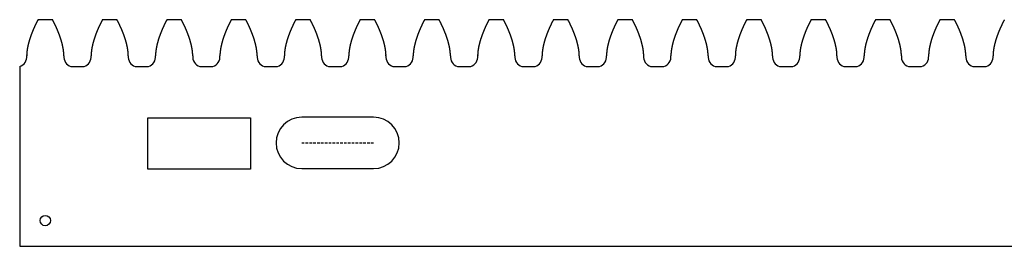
# Model space of a CAD drawing. Header units: millimetres. Extents: x -5 to 369, y 8 to 52.
# Tile 1 of 2: x -5 to 187, y 8 to 52. Entities that reach past the tile are written whole.
import ezdxf

# ---------------------------------------------------------------- set-up
doc = ezdxf.new("R2010")
doc.units = ezdxf.units.MM
doc.linetypes.add('DASHED', pattern=[0.75, 0.5, -0.25])
doc.layers.get('0').update_dxf_attribs({"linetype": 'CONTINUOUS'})

msp = doc.modelspace()

# ---------------------------------------------------------------- linework, layer by layer
for p, q in [((-4.99, 42.86), (-4.99, 7.86)), ((4.99, 42.86), (7.57, 42.86)), ((17.55, 42.86), (20.13, 42.86)), ((30.11, 42.86), (32.69, 42.86)), ((42.67, 42.86), (45.25, 42.86)), ((55.23, 42.86), (57.81, 42.86)), ((67.79, 42.86), (70.37, 42.86)), ((80.35, 42.86), (82.93, 42.86)), ((92.91, 42.86), (95.49, 42.86)), ((105.47, 42.86), (108.05, 42.86)), ((118.03, 42.86), (120.61, 42.86)), ((130.59, 42.86), (133.17, 42.86)), ((143.15, 42.86), (145.73, 42.86)), ((155.71, 42.86), (158.29, 42.86)), ((168.27, 42.86), (170.85, 42.86)), ((180.83, 42.86), (183.41, 42.86)), ((-4.99, 7.86), (369.23, 7.86))]:
    msp.add_line(p, q)
at = {"linetype": 'DASHED'}
msp.add_line((50, 28), (64, 28), dxfattribs=at)
msp.add_lwpolyline([(20.01, 32.86), (40.01, 32.86), (40.01, 22.86), (20.01, 22.86)], close=True)
msp.add_lwpolyline([(50, 23), (64, 23, 1), (64, 33), (50, 33, 1)], format="xyb", close=True)
msp.add_circle((0.01, 12.86), 1)
for centre, radius, start, end in [((0, 0), 52, 88.4232, 91.5768), ((12.56, 0), 52, 88.4232, 91.5768), ((25.12, 0), 52, 88.4232, 91.5768), ((37.68, 0), 52, 88.4232, 91.5768), ((50.24, 0), 52, 88.4232, 91.5768), ((62.8, 0), 52, 88.4232, 91.5768), ((75.36, 0), 52, 88.4232, 91.5768), ((87.92, 0), 52, 88.4232, 91.5768), ((100.48, 0), 52, 88.4232, 91.5768), ((113.04, 0), 52, 88.4232, 91.5768), ((125.6, 0), 52, 88.4232, 91.5768), ((138.16, 0), 52, 88.4232, 91.5768), ((150.72, 0), 52, 88.4232, 91.5768), ((163.28, 0), 52, 88.4232, 91.5768), ((175.84, 0), 52, 88.4232, 91.5768), ((-5.66, 44.8), 2.05, -70.7188, 4.5806), ((5.66, 44.8), 2.05, 175.4194, 250.7187), ((6.9, 44.8), 2.05, -70.7188, 4.5806), ((18.22, 44.8), 2.05, 175.4194, 250.7187), ((19.46, 44.8), 2.05, -70.7188, 4.5806), ((30.78, 44.8), 2.05, 175.4194, 250.7187), ((32.02, 44.8), 2.05, -70.7188, 4.5806), ((43.34, 44.8), 2.05, 175.4194, 250.7187), ((44.58, 44.8), 2.05, -70.7188, 4.5806), ((55.9, 44.8), 2.05, 175.4194, 250.7187), ((57.14, 44.8), 2.05, -70.7188, 4.5806), ((68.46, 44.8), 2.05, 175.4194, 250.7187), ((69.7, 44.8), 2.05, -70.7188, 4.5806), ((81.02, 44.8), 2.05, 175.4194, 250.7187), ((82.26, 44.8), 2.05, -70.7188, 4.5806), ((93.58, 44.8), 2.05, 175.4194, 250.7187), ((94.82, 44.8), 2.05, -70.7188, 4.5806), ((106.14, 44.8), 2.05, 175.4194, 250.7187), ((107.38, 44.8), 2.05, -70.7188, 4.5806), ((118.7, 44.8), 2.05, 175.4194, 250.7187), ((119.94, 44.8), 2.05, -70.7188, 4.5806), ((131.26, 44.8), 2.05, 175.4194, 250.7187), ((132.5, 44.8), 2.05, -70.7188, 4.5806), ((143.82, 44.8), 2.05, 175.4194, 250.7187), ((145.06, 44.8), 2.05, -70.7188, 4.5806), ((156.38, 44.8), 2.05, 175.4194, 250.7187), ((157.62, 44.8), 2.05, -70.7188, 4.5806), ((168.94, 44.8), 2.05, 175.4194, 250.7187), ((170.18, 44.8), 2.05, -70.7188, 4.5806), ((181.5, 44.8), 2.05, 175.4194, 250.7187), ((182.74, 44.8), 2.05, -70.7188, 4.5806)]:
    msp.add_arc(centre, radius, start, end)
for points in [[(-1.43, 51.98), (-1.44, 51.96), (-1.46, 51.92), (-1.49, 51.86), (-1.53, 51.79), (-1.59, 51.69), (-1.64, 51.59), (-1.69, 51.49), (-1.74, 51.39), (-1.79, 51.3), (-1.83, 51.2), (-1.88, 51.1), (-1.93, 51), (-1.98, 50.9), (-2.02, 50.8), (-2.07, 50.71), (-2.12, 50.61), (-2.16, 50.51), (-2.21, 50.41), (-2.25, 50.31), (-2.29, 50.21), (-2.34, 50.11), (-2.38, 50.01), (-2.42, 49.91), (-2.46, 49.81), (-2.5, 49.71), (-2.54, 49.61), (-2.58, 49.51), (-2.62, 49.41), (-2.66, 49.31), (-2.7, 49.21), (-2.74, 49.11), (-2.77, 49.01), (-2.81, 48.91), (-2.84, 48.81), (-2.88, 48.71), (-2.91, 48.61), (-2.95, 48.51), (-2.98, 48.41), (-3.01, 48.31), (-3.05, 48.21), (-3.08, 48.11), (-3.11, 48.01), (-3.14, 47.91), (-3.17, 47.8), (-3.19, 47.7), (-3.22, 47.6), (-3.25, 47.5), (-3.28, 47.4), (-3.3, 47.3), (-3.33, 47.2), (-3.35, 47.1), (-3.37, 46.99), (-3.4, 46.89), (-3.42, 46.79), (-3.44, 46.69), (-3.46, 46.59), (-3.48, 46.49), (-3.5, 46.38), (-3.51, 46.28), (-3.53, 46.18), (-3.54, 46.08), (-3.56, 45.98), (-3.57, 45.87), (-3.58, 45.77), (-3.59, 45.67), (-3.6, 45.57), (-3.61, 45.47), (-3.62, 45.37), (-3.62, 45.26), (-3.63, 45.16), (-3.63, 45.08), (-3.62, 45.02), (-3.62, 44.98), (-3.62, 44.96)], [(3.62, 44.96), (3.62, 44.98), (3.62, 45.02), (3.63, 45.08), (3.63, 45.16), (3.62, 45.26), (3.62, 45.37), (3.61, 45.47), (3.6, 45.57), (3.59, 45.67), (3.58, 45.77), (3.57, 45.87), (3.56, 45.98), (3.54, 46.08), (3.53, 46.18), (3.51, 46.28), (3.5, 46.38), (3.48, 46.49), (3.46, 46.59), (3.44, 46.69), (3.42, 46.79), (3.4, 46.89), (3.37, 46.99), (3.35, 47.1), (3.33, 47.2), (3.3, 47.3), (3.28, 47.4), (3.25, 47.5), (3.22, 47.6), (3.19, 47.7), (3.17, 47.8), (3.14, 47.91), (3.11, 48.01), (3.08, 48.11), (3.05, 48.21), (3.01, 48.31), (2.98, 48.41), (2.95, 48.51), (2.91, 48.61), (2.88, 48.71), (2.84, 48.81), (2.81, 48.91), (2.77, 49.01), (2.74, 49.11), (2.7, 49.21), (2.66, 49.31), (2.62, 49.41), (2.58, 49.51), (2.54, 49.61), (2.5, 49.71), (2.46, 49.81), (2.42, 49.91), (2.38, 50.01), (2.34, 50.11), (2.29, 50.21), (2.25, 50.31), (2.21, 50.41), (2.16, 50.51), (2.12, 50.61), (2.07, 50.71), (2.02, 50.8), (1.98, 50.9), (1.93, 51), (1.88, 51.1), (1.83, 51.2), (1.79, 51.3), (1.74, 51.39), (1.69, 51.49), (1.64, 51.59), (1.59, 51.69), (1.53, 51.79), (1.49, 51.86), (1.46, 51.92), (1.44, 51.96), (1.43, 51.98)], [(11.13, 51.98), (11.12, 51.96), (11.1, 51.92), (11.07, 51.86), (11.03, 51.79), (10.97, 51.69), (10.92, 51.59), (10.87, 51.49), (10.82, 51.39), (10.77, 51.3), (10.73, 51.2), (10.68, 51.1), (10.63, 51), (10.58, 50.9), (10.54, 50.8), (10.49, 50.71), (10.44, 50.61), (10.4, 50.51), (10.35, 50.41), (10.31, 50.31), (10.27, 50.21), (10.22, 50.11), (10.18, 50.01), (10.14, 49.91), (10.1, 49.81), (10.06, 49.71), (10.02, 49.61), (9.98, 49.51), (9.94, 49.41), (9.9, 49.31), (9.86, 49.21), (9.82, 49.11), (9.79, 49.01), (9.75, 48.91), (9.72, 48.81), (9.68, 48.71), (9.65, 48.61), (9.61, 48.51), (9.58, 48.41), (9.55, 48.31), (9.51, 48.21), (9.48, 48.11), (9.45, 48.01), (9.42, 47.91), (9.39, 47.8), (9.37, 47.7), (9.34, 47.6), (9.31, 47.5), (9.28, 47.4), (9.26, 47.3), (9.23, 47.2), (9.21, 47.1), (9.19, 46.99), (9.16, 46.89), (9.14, 46.79), (9.12, 46.69), (9.1, 46.59), (9.08, 46.49), (9.06, 46.38), (9.05, 46.28), (9.03, 46.18), (9.02, 46.08), (9, 45.98), (8.99, 45.87), (8.98, 45.77), (8.97, 45.67), (8.96, 45.57), (8.95, 45.47), (8.94, 45.37), (8.94, 45.26), (8.93, 45.16), (8.93, 45.08), (8.94, 45.02), (8.94, 44.98), (8.94, 44.96)], [(16.18, 44.96), (16.18, 44.98), (16.18, 45.02), (16.19, 45.08), (16.19, 45.16), (16.18, 45.26), (16.18, 45.37), (16.17, 45.47), (16.16, 45.57), (16.15, 45.67), (16.14, 45.77), (16.13, 45.87), (16.12, 45.98), (16.1, 46.08), (16.09, 46.18), (16.07, 46.28), (16.06, 46.38), (16.04, 46.49), (16.02, 46.59), (16, 46.69), (15.98, 46.79), (15.96, 46.89), (15.93, 46.99), (15.91, 47.1), (15.89, 47.2), (15.86, 47.3), (15.84, 47.4), (15.81, 47.5), (15.78, 47.6), (15.75, 47.7), (15.73, 47.8), (15.7, 47.91), (15.67, 48.01), (15.64, 48.11), (15.61, 48.21), (15.57, 48.31), (15.54, 48.41), (15.51, 48.51), (15.47, 48.61), (15.44, 48.71), (15.4, 48.81), (15.37, 48.91), (15.33, 49.01), (15.3, 49.11), (15.26, 49.21), (15.22, 49.31), (15.18, 49.41), (15.14, 49.51), (15.1, 49.61), (15.06, 49.71), (15.02, 49.81), (14.98, 49.91), (14.94, 50.01), (14.9, 50.11), (14.85, 50.21), (14.81, 50.31), (14.77, 50.41), (14.72, 50.51), (14.68, 50.61), (14.63, 50.71), (14.58, 50.8), (14.54, 50.9), (14.49, 51), (14.44, 51.1), (14.39, 51.2), (14.35, 51.3), (14.3, 51.39), (14.25, 51.49), (14.2, 51.59), (14.15, 51.69), (14.09, 51.79), (14.05, 51.86), (14.02, 51.92), (14, 51.96), (13.99, 51.98)], [(23.69, 51.98), (23.68, 51.96), (23.66, 51.92), (23.63, 51.86), (23.59, 51.79), (23.53, 51.69), (23.48, 51.59), (23.43, 51.49), (23.38, 51.39), (23.33, 51.3), (23.29, 51.2), (23.24, 51.1), (23.19, 51), (23.14, 50.9), (23.1, 50.8), (23.05, 50.71), (23, 50.61), (22.96, 50.51), (22.91, 50.41), (22.87, 50.31), (22.83, 50.21), (22.78, 50.11), (22.74, 50.01), (22.7, 49.91), (22.66, 49.81), (22.62, 49.71), (22.58, 49.61), (22.54, 49.51), (22.5, 49.41), (22.46, 49.31), (22.42, 49.21), (22.38, 49.11), (22.35, 49.01), (22.31, 48.91), (22.28, 48.81), (22.24, 48.71), (22.21, 48.61), (22.17, 48.51), (22.14, 48.41), (22.11, 48.31), (22.07, 48.21), (22.04, 48.11), (22.01, 48.01), (21.98, 47.91), (21.95, 47.8), (21.93, 47.7), (21.9, 47.6), (21.87, 47.5), (21.84, 47.4), (21.82, 47.3), (21.79, 47.2), (21.77, 47.1), (21.75, 46.99), (21.72, 46.89), (21.7, 46.79), (21.68, 46.69), (21.66, 46.59), (21.64, 46.49), (21.62, 46.38), (21.61, 46.28), (21.59, 46.18), (21.58, 46.08), (21.56, 45.98), (21.55, 45.87), (21.54, 45.77), (21.53, 45.67), (21.52, 45.57), (21.51, 45.47), (21.5, 45.37), (21.5, 45.26), (21.49, 45.16), (21.49, 45.08), (21.5, 45.02), (21.5, 44.98), (21.5, 44.96)], [(28.74, 44.96), (28.74, 44.98), (28.74, 45.02), (28.75, 45.08), (28.75, 45.16), (28.74, 45.26), (28.74, 45.37), (28.73, 45.47), (28.72, 45.57), (28.71, 45.67), (28.7, 45.77), (28.69, 45.87), (28.68, 45.98), (28.66, 46.08), (28.65, 46.18), (28.63, 46.28), (28.62, 46.38), (28.6, 46.49), (28.58, 46.59), (28.56, 46.69), (28.54, 46.79), (28.52, 46.89), (28.49, 46.99), (28.47, 47.1), (28.45, 47.2), (28.42, 47.3), (28.4, 47.4), (28.37, 47.5), (28.34, 47.6), (28.31, 47.7), (28.29, 47.8), (28.26, 47.91), (28.23, 48.01), (28.2, 48.11), (28.17, 48.21), (28.13, 48.31), (28.1, 48.41), (28.07, 48.51), (28.03, 48.61), (28, 48.71), (27.96, 48.81), (27.93, 48.91), (27.89, 49.01), (27.86, 49.11), (27.82, 49.21), (27.78, 49.31), (27.74, 49.41), (27.7, 49.51), (27.66, 49.61), (27.62, 49.71), (27.58, 49.81), (27.54, 49.91), (27.5, 50.01), (27.46, 50.11), (27.41, 50.21), (27.37, 50.31), (27.33, 50.41), (27.28, 50.51), (27.24, 50.61), (27.19, 50.71), (27.14, 50.8), (27.1, 50.9), (27.05, 51), (27, 51.1), (26.95, 51.2), (26.91, 51.3), (26.86, 51.39), (26.81, 51.49), (26.76, 51.59), (26.71, 51.69), (26.65, 51.79), (26.61, 51.86), (26.58, 51.92), (26.56, 51.96), (26.55, 51.98)], [(36.25, 51.98), (36.24, 51.96), (36.22, 51.92), (36.19, 51.86), (36.15, 51.79), (36.09, 51.69), (36.04, 51.59), (35.99, 51.49), (35.94, 51.39), (35.89, 51.3), (35.85, 51.2), (35.8, 51.1), (35.75, 51), (35.7, 50.9), (35.66, 50.8), (35.61, 50.71), (35.56, 50.61), (35.52, 50.51), (35.47, 50.41), (35.43, 50.31), (35.39, 50.21), (35.34, 50.11), (35.3, 50.01), (35.26, 49.91), (35.22, 49.81), (35.18, 49.71), (35.14, 49.61), (35.1, 49.51), (35.06, 49.41), (35.02, 49.31), (34.98, 49.21), (34.94, 49.11), (34.91, 49.01), (34.87, 48.91), (34.84, 48.81), (34.8, 48.71), (34.77, 48.61), (34.73, 48.51), (34.7, 48.41), (34.67, 48.31), (34.63, 48.21), (34.6, 48.11), (34.57, 48.01), (34.54, 47.91), (34.51, 47.8), (34.49, 47.7), (34.46, 47.6), (34.43, 47.5), (34.4, 47.4), (34.38, 47.3), (34.35, 47.2), (34.33, 47.1), (34.31, 46.99), (34.28, 46.89), (34.26, 46.79), (34.24, 46.69), (34.22, 46.59), (34.2, 46.49), (34.18, 46.38), (34.17, 46.28), (34.15, 46.18), (34.14, 46.08), (34.12, 45.98), (34.11, 45.87), (34.1, 45.77), (34.09, 45.67), (34.08, 45.57), (34.07, 45.47), (34.06, 45.37), (34.06, 45.26), (34.05, 45.16), (34.05, 45.08), (34.06, 45.02), (34.06, 44.98), (34.06, 44.96)], [(41.3, 44.96), (41.3, 44.98), (41.3, 45.02), (41.31, 45.08), (41.31, 45.16), (41.3, 45.26), (41.3, 45.37), (41.29, 45.47), (41.28, 45.57), (41.27, 45.67), (41.26, 45.77), (41.25, 45.87), (41.24, 45.98), (41.22, 46.08), (41.21, 46.18), (41.19, 46.28), (41.18, 46.38), (41.16, 46.49), (41.14, 46.59), (41.12, 46.69), (41.1, 46.79), (41.08, 46.89), (41.05, 46.99), (41.03, 47.1), (41.01, 47.2), (40.98, 47.3), (40.96, 47.4), (40.93, 47.5), (40.9, 47.6), (40.87, 47.7), (40.85, 47.8), (40.82, 47.91), (40.79, 48.01), (40.76, 48.11), (40.73, 48.21), (40.69, 48.31), (40.66, 48.41), (40.63, 48.51), (40.59, 48.61), (40.56, 48.71), (40.52, 48.81), (40.49, 48.91), (40.45, 49.01), (40.42, 49.11), (40.38, 49.21), (40.34, 49.31), (40.3, 49.41), (40.26, 49.51), (40.22, 49.61), (40.18, 49.71), (40.14, 49.81), (40.1, 49.91), (40.06, 50.01), (40.02, 50.11), (39.97, 50.21), (39.93, 50.31), (39.89, 50.41), (39.84, 50.51), (39.8, 50.61), (39.75, 50.71), (39.7, 50.8), (39.66, 50.9), (39.61, 51), (39.56, 51.1), (39.51, 51.2), (39.47, 51.3), (39.42, 51.39), (39.37, 51.49), (39.32, 51.59), (39.27, 51.69), (39.21, 51.79), (39.17, 51.86), (39.14, 51.92), (39.12, 51.96), (39.11, 51.98)], [(48.81, 51.98), (48.8, 51.96), (48.78, 51.92), (48.75, 51.86), (48.71, 51.79), (48.65, 51.69), (48.6, 51.59), (48.55, 51.49), (48.5, 51.39), (48.45, 51.3), (48.41, 51.2), (48.36, 51.1), (48.31, 51), (48.26, 50.9), (48.22, 50.8), (48.17, 50.71), (48.12, 50.61), (48.08, 50.51), (48.03, 50.41), (47.99, 50.31), (47.95, 50.21), (47.9, 50.11), (47.86, 50.01), (47.82, 49.91), (47.78, 49.81), (47.74, 49.71), (47.7, 49.61), (47.66, 49.51), (47.62, 49.41), (47.58, 49.31), (47.54, 49.21), (47.5, 49.11), (47.47, 49.01), (47.43, 48.91), (47.4, 48.81), (47.36, 48.71), (47.33, 48.61), (47.29, 48.51), (47.26, 48.41), (47.23, 48.31), (47.19, 48.21), (47.16, 48.11), (47.13, 48.01), (47.1, 47.91), (47.07, 47.8), (47.05, 47.7), (47.02, 47.6), (46.99, 47.5), (46.96, 47.4), (46.94, 47.3), (46.91, 47.2), (46.89, 47.1), (46.87, 46.99), (46.84, 46.89), (46.82, 46.79), (46.8, 46.69), (46.78, 46.59), (46.76, 46.49), (46.74, 46.38), (46.73, 46.28), (46.71, 46.18), (46.7, 46.08), (46.68, 45.98), (46.67, 45.87), (46.66, 45.77), (46.65, 45.67), (46.64, 45.57), (46.63, 45.47), (46.62, 45.37), (46.62, 45.26), (46.61, 45.16), (46.61, 45.08), (46.62, 45.02), (46.62, 44.98), (46.62, 44.96)], [(53.86, 44.96), (53.86, 44.98), (53.86, 45.02), (53.87, 45.08), (53.87, 45.16), (53.86, 45.26), (53.86, 45.37), (53.85, 45.47), (53.84, 45.57), (53.83, 45.67), (53.82, 45.77), (53.81, 45.87), (53.8, 45.98), (53.78, 46.08), (53.77, 46.18), (53.75, 46.28), (53.74, 46.38), (53.72, 46.49), (53.7, 46.59), (53.68, 46.69), (53.66, 46.79), (53.64, 46.89), (53.61, 46.99), (53.59, 47.1), (53.57, 47.2), (53.54, 47.3), (53.52, 47.4), (53.49, 47.5), (53.46, 47.6), (53.43, 47.7), (53.41, 47.8), (53.38, 47.91), (53.35, 48.01), (53.32, 48.11), (53.29, 48.21), (53.25, 48.31), (53.22, 48.41), (53.19, 48.51), (53.15, 48.61), (53.12, 48.71), (53.08, 48.81), (53.05, 48.91), (53.01, 49.01), (52.98, 49.11), (52.94, 49.21), (52.9, 49.31), (52.86, 49.41), (52.82, 49.51), (52.78, 49.61), (52.74, 49.71), (52.7, 49.81), (52.66, 49.91), (52.62, 50.01), (52.58, 50.11), (52.53, 50.21), (52.49, 50.31), (52.45, 50.41), (52.4, 50.51), (52.36, 50.61), (52.31, 50.71), (52.26, 50.8), (52.22, 50.9), (52.17, 51), (52.12, 51.1), (52.07, 51.2), (52.03, 51.3), (51.98, 51.39), (51.93, 51.49), (51.88, 51.59), (51.83, 51.69), (51.77, 51.79), (51.73, 51.86), (51.7, 51.92), (51.68, 51.96), (51.67, 51.98)], [(61.37, 51.98), (61.36, 51.96), (61.34, 51.92), (61.31, 51.86), (61.27, 51.79), (61.21, 51.69), (61.16, 51.59), (61.11, 51.49), (61.06, 51.39), (61.01, 51.3), (60.97, 51.2), (60.92, 51.1), (60.87, 51), (60.82, 50.9), (60.78, 50.8), (60.73, 50.71), (60.68, 50.61), (60.64, 50.51), (60.59, 50.41), (60.55, 50.31), (60.51, 50.21), (60.46, 50.11), (60.42, 50.01), (60.38, 49.91), (60.34, 49.81), (60.3, 49.71), (60.26, 49.61), (60.22, 49.51), (60.18, 49.41), (60.14, 49.31), (60.1, 49.21), (60.06, 49.11), (60.03, 49.01), (59.99, 48.91), (59.96, 48.81), (59.92, 48.71), (59.89, 48.61), (59.85, 48.51), (59.82, 48.41), (59.79, 48.31), (59.75, 48.21), (59.72, 48.11), (59.69, 48.01), (59.66, 47.91), (59.63, 47.8), (59.61, 47.7), (59.58, 47.6), (59.55, 47.5), (59.52, 47.4), (59.5, 47.3), (59.47, 47.2), (59.45, 47.1), (59.43, 46.99), (59.4, 46.89), (59.38, 46.79), (59.36, 46.69), (59.34, 46.59), (59.32, 46.49), (59.3, 46.38), (59.29, 46.28), (59.27, 46.18), (59.26, 46.08), (59.24, 45.98), (59.23, 45.87), (59.22, 45.77), (59.21, 45.67), (59.2, 45.57), (59.19, 45.47), (59.18, 45.37), (59.18, 45.26), (59.17, 45.16), (59.17, 45.08), (59.18, 45.02), (59.18, 44.98), (59.18, 44.96)], [(66.42, 44.96), (66.42, 44.98), (66.42, 45.02), (66.43, 45.08), (66.43, 45.16), (66.42, 45.26), (66.42, 45.37), (66.41, 45.47), (66.4, 45.57), (66.39, 45.67), (66.38, 45.77), (66.37, 45.87), (66.36, 45.98), (66.34, 46.08), (66.33, 46.18), (66.31, 46.28), (66.3, 46.38), (66.28, 46.49), (66.26, 46.59), (66.24, 46.69), (66.22, 46.79), (66.2, 46.89), (66.17, 46.99), (66.15, 47.1), (66.13, 47.2), (66.1, 47.3), (66.08, 47.4), (66.05, 47.5), (66.02, 47.6), (65.99, 47.7), (65.97, 47.8), (65.94, 47.91), (65.91, 48.01), (65.88, 48.11), (65.85, 48.21), (65.81, 48.31), (65.78, 48.41), (65.75, 48.51), (65.71, 48.61), (65.68, 48.71), (65.64, 48.81), (65.61, 48.91), (65.57, 49.01), (65.54, 49.11), (65.5, 49.21), (65.46, 49.31), (65.42, 49.41), (65.38, 49.51), (65.34, 49.61), (65.3, 49.71), (65.26, 49.81), (65.22, 49.91), (65.18, 50.01), (65.14, 50.11), (65.09, 50.21), (65.05, 50.31), (65.01, 50.41), (64.96, 50.51), (64.92, 50.61), (64.87, 50.71), (64.82, 50.8), (64.78, 50.9), (64.73, 51), (64.68, 51.1), (64.63, 51.2), (64.59, 51.3), (64.54, 51.39), (64.49, 51.49), (64.44, 51.59), (64.39, 51.69), (64.33, 51.79), (64.29, 51.86), (64.26, 51.92), (64.24, 51.96), (64.23, 51.98)], [(73.93, 51.98), (73.92, 51.96), (73.9, 51.92), (73.87, 51.86), (73.83, 51.79), (73.77, 51.69), (73.72, 51.59), (73.67, 51.49), (73.62, 51.39), (73.57, 51.3), (73.53, 51.2), (73.48, 51.1), (73.43, 51), (73.38, 50.9), (73.34, 50.8), (73.29, 50.71), (73.24, 50.61), (73.2, 50.51), (73.15, 50.41), (73.11, 50.31), (73.07, 50.21), (73.02, 50.11), (72.98, 50.01), (72.94, 49.91), (72.9, 49.81), (72.86, 49.71), (72.82, 49.61), (72.78, 49.51), (72.74, 49.41), (72.7, 49.31), (72.66, 49.21), (72.62, 49.11), (72.59, 49.01), (72.55, 48.91), (72.52, 48.81), (72.48, 48.71), (72.45, 48.61), (72.41, 48.51), (72.38, 48.41), (72.35, 48.31), (72.31, 48.21), (72.28, 48.11), (72.25, 48.01), (72.22, 47.91), (72.19, 47.8), (72.17, 47.7), (72.14, 47.6), (72.11, 47.5), (72.08, 47.4), (72.06, 47.3), (72.03, 47.2), (72.01, 47.1), (71.99, 46.99), (71.96, 46.89), (71.94, 46.79), (71.92, 46.69), (71.9, 46.59), (71.88, 46.49), (71.86, 46.38), (71.85, 46.28), (71.83, 46.18), (71.82, 46.08), (71.8, 45.98), (71.79, 45.87), (71.78, 45.77), (71.77, 45.67), (71.76, 45.57), (71.75, 45.47), (71.74, 45.37), (71.74, 45.26), (71.73, 45.16), (71.73, 45.08), (71.74, 45.02), (71.74, 44.98), (71.74, 44.96)], [(78.98, 44.96), (78.98, 44.98), (78.98, 45.02), (78.99, 45.08), (78.99, 45.16), (78.98, 45.26), (78.98, 45.37), (78.97, 45.47), (78.96, 45.57), (78.95, 45.67), (78.94, 45.77), (78.93, 45.87), (78.92, 45.98), (78.9, 46.08), (78.89, 46.18), (78.87, 46.28), (78.86, 46.38), (78.84, 46.49), (78.82, 46.59), (78.8, 46.69), (78.78, 46.79), (78.76, 46.89), (78.73, 46.99), (78.71, 47.1), (78.69, 47.2), (78.66, 47.3), (78.64, 47.4), (78.61, 47.5), (78.58, 47.6), (78.55, 47.7), (78.53, 47.8), (78.5, 47.91), (78.47, 48.01), (78.44, 48.11), (78.41, 48.21), (78.37, 48.31), (78.34, 48.41), (78.31, 48.51), (78.27, 48.61), (78.24, 48.71), (78.2, 48.81), (78.17, 48.91), (78.13, 49.01), (78.1, 49.11), (78.06, 49.21), (78.02, 49.31), (77.98, 49.41), (77.94, 49.51), (77.9, 49.61), (77.86, 49.71), (77.82, 49.81), (77.78, 49.91), (77.74, 50.01), (77.7, 50.11), (77.65, 50.21), (77.61, 50.31), (77.57, 50.41), (77.52, 50.51), (77.48, 50.61), (77.43, 50.71), (77.38, 50.8), (77.34, 50.9), (77.29, 51), (77.24, 51.1), (77.19, 51.2), (77.15, 51.3), (77.1, 51.39), (77.05, 51.49), (77, 51.59), (76.95, 51.69), (76.89, 51.79), (76.85, 51.86), (76.82, 51.92), (76.8, 51.96), (76.79, 51.98)], [(86.49, 51.98), (86.48, 51.96), (86.46, 51.92), (86.43, 51.86), (86.39, 51.79), (86.33, 51.69), (86.28, 51.59), (86.23, 51.49), (86.18, 51.39), (86.13, 51.3), (86.09, 51.2), (86.04, 51.1), (85.99, 51), (85.94, 50.9), (85.9, 50.8), (85.85, 50.71), (85.8, 50.61), (85.76, 50.51), (85.71, 50.41), (85.67, 50.31), (85.63, 50.21), (85.58, 50.11), (85.54, 50.01), (85.5, 49.91), (85.46, 49.81), (85.42, 49.71), (85.38, 49.61), (85.34, 49.51), (85.3, 49.41), (85.26, 49.31), (85.22, 49.21), (85.18, 49.11), (85.15, 49.01), (85.11, 48.91), (85.08, 48.81), (85.04, 48.71), (85.01, 48.61), (84.97, 48.51), (84.94, 48.41), (84.91, 48.31), (84.87, 48.21), (84.84, 48.11), (84.81, 48.01), (84.78, 47.91), (84.75, 47.8), (84.73, 47.7), (84.7, 47.6), (84.67, 47.5), (84.64, 47.4), (84.62, 47.3), (84.59, 47.2), (84.57, 47.1), (84.55, 46.99), (84.52, 46.89), (84.5, 46.79), (84.48, 46.69), (84.46, 46.59), (84.44, 46.49), (84.42, 46.38), (84.41, 46.28), (84.39, 46.18), (84.38, 46.08), (84.36, 45.98), (84.35, 45.87), (84.34, 45.77), (84.33, 45.67), (84.32, 45.57), (84.31, 45.47), (84.3, 45.37), (84.3, 45.26), (84.29, 45.16), (84.29, 45.08), (84.3, 45.02), (84.3, 44.98), (84.3, 44.96)], [(91.54, 44.96), (91.54, 44.98), (91.54, 45.02), (91.55, 45.08), (91.55, 45.16), (91.54, 45.26), (91.54, 45.37), (91.53, 45.47), (91.52, 45.57), (91.51, 45.67), (91.5, 45.77), (91.49, 45.87), (91.48, 45.98), (91.46, 46.08), (91.45, 46.18), (91.43, 46.28), (91.42, 46.38), (91.4, 46.49), (91.38, 46.59), (91.36, 46.69), (91.34, 46.79), (91.32, 46.89), (91.29, 46.99), (91.27, 47.1), (91.25, 47.2), (91.22, 47.3), (91.2, 47.4), (91.17, 47.5), (91.14, 47.6), (91.11, 47.7), (91.09, 47.8), (91.06, 47.91), (91.03, 48.01), (91, 48.11), (90.97, 48.21), (90.93, 48.31), (90.9, 48.41), (90.87, 48.51), (90.83, 48.61), (90.8, 48.71), (90.76, 48.81), (90.73, 48.91), (90.69, 49.01), (90.66, 49.11), (90.62, 49.21), (90.58, 49.31), (90.54, 49.41), (90.5, 49.51), (90.46, 49.61), (90.42, 49.71), (90.38, 49.81), (90.34, 49.91), (90.3, 50.01), (90.26, 50.11), (90.21, 50.21), (90.17, 50.31), (90.13, 50.41), (90.08, 50.51), (90.04, 50.61), (89.99, 50.71), (89.94, 50.8), (89.9, 50.9), (89.85, 51), (89.8, 51.1), (89.75, 51.2), (89.71, 51.3), (89.66, 51.39), (89.61, 51.49), (89.56, 51.59), (89.51, 51.69), (89.45, 51.79), (89.41, 51.86), (89.38, 51.92), (89.36, 51.96), (89.35, 51.98)], [(99.05, 51.98), (99.04, 51.96), (99.02, 51.92), (98.99, 51.86), (98.95, 51.79), (98.89, 51.69), (98.84, 51.59), (98.79, 51.49), (98.74, 51.39), (98.69, 51.3), (98.65, 51.2), (98.6, 51.1), (98.55, 51), (98.5, 50.9), (98.46, 50.8), (98.41, 50.71), (98.36, 50.61), (98.32, 50.51), (98.27, 50.41), (98.23, 50.31), (98.19, 50.21), (98.14, 50.11), (98.1, 50.01), (98.06, 49.91), (98.02, 49.81), (97.98, 49.71), (97.94, 49.61), (97.9, 49.51), (97.86, 49.41), (97.82, 49.31), (97.78, 49.21), (97.74, 49.11), (97.71, 49.01), (97.67, 48.91), (97.64, 48.81), (97.6, 48.71), (97.57, 48.61), (97.53, 48.51), (97.5, 48.41), (97.47, 48.31), (97.43, 48.21), (97.4, 48.11), (97.37, 48.01), (97.34, 47.91), (97.31, 47.8), (97.29, 47.7), (97.26, 47.6), (97.23, 47.5), (97.2, 47.4), (97.18, 47.3), (97.15, 47.2), (97.13, 47.1), (97.11, 46.99), (97.08, 46.89), (97.06, 46.79), (97.04, 46.69), (97.02, 46.59), (97, 46.49), (96.98, 46.38), (96.97, 46.28), (96.95, 46.18), (96.94, 46.08), (96.92, 45.98), (96.91, 45.87), (96.9, 45.77), (96.89, 45.67), (96.88, 45.57), (96.87, 45.47), (96.86, 45.37), (96.86, 45.26), (96.85, 45.16), (96.85, 45.08), (96.86, 45.02), (96.86, 44.98), (96.86, 44.96)], [(104.1, 44.96), (104.1, 44.98), (104.1, 45.02), (104.11, 45.08), (104.11, 45.16), (104.1, 45.26), (104.1, 45.37), (104.09, 45.47), (104.08, 45.57), (104.07, 45.67), (104.06, 45.77), (104.05, 45.87), (104.04, 45.98), (104.02, 46.08), (104.01, 46.18), (103.99, 46.28), (103.98, 46.38), (103.96, 46.49), (103.94, 46.59), (103.92, 46.69), (103.9, 46.79), (103.88, 46.89), (103.85, 46.99), (103.83, 47.1), (103.81, 47.2), (103.78, 47.3), (103.76, 47.4), (103.73, 47.5), (103.7, 47.6), (103.67, 47.7), (103.65, 47.8), (103.62, 47.91), (103.59, 48.01), (103.56, 48.11), (103.53, 48.21), (103.49, 48.31), (103.46, 48.41), (103.43, 48.51), (103.39, 48.61), (103.36, 48.71), (103.32, 48.81), (103.29, 48.91), (103.25, 49.01), (103.22, 49.11), (103.18, 49.21), (103.14, 49.31), (103.1, 49.41), (103.06, 49.51), (103.02, 49.61), (102.98, 49.71), (102.94, 49.81), (102.9, 49.91), (102.86, 50.01), (102.82, 50.11), (102.77, 50.21), (102.73, 50.31), (102.69, 50.41), (102.64, 50.51), (102.6, 50.61), (102.55, 50.71), (102.5, 50.8), (102.46, 50.9), (102.41, 51), (102.36, 51.1), (102.31, 51.2), (102.27, 51.3), (102.22, 51.39), (102.17, 51.49), (102.12, 51.59), (102.07, 51.69), (102.01, 51.79), (101.97, 51.86), (101.94, 51.92), (101.92, 51.96), (101.91, 51.98)], [(111.61, 51.98), (111.6, 51.96), (111.58, 51.92), (111.55, 51.86), (111.51, 51.79), (111.45, 51.69), (111.4, 51.59), (111.35, 51.49), (111.3, 51.39), (111.25, 51.3), (111.21, 51.2), (111.16, 51.1), (111.11, 51), (111.06, 50.9), (111.02, 50.8), (110.97, 50.71), (110.92, 50.61), (110.88, 50.51), (110.83, 50.41), (110.79, 50.31), (110.75, 50.21), (110.7, 50.11), (110.66, 50.01), (110.62, 49.91), (110.58, 49.81), (110.54, 49.71), (110.5, 49.61), (110.46, 49.51), (110.42, 49.41), (110.38, 49.31), (110.34, 49.21), (110.3, 49.11), (110.27, 49.01), (110.23, 48.91), (110.2, 48.81), (110.16, 48.71), (110.13, 48.61), (110.09, 48.51), (110.06, 48.41), (110.03, 48.31), (109.99, 48.21), (109.96, 48.11), (109.93, 48.01), (109.9, 47.91), (109.87, 47.8), (109.85, 47.7), (109.82, 47.6), (109.79, 47.5), (109.76, 47.4), (109.74, 47.3), (109.71, 47.2), (109.69, 47.1), (109.67, 46.99), (109.64, 46.89), (109.62, 46.79), (109.6, 46.69), (109.58, 46.59), (109.56, 46.49), (109.54, 46.38), (109.53, 46.28), (109.51, 46.18), (109.5, 46.08), (109.48, 45.98), (109.47, 45.87), (109.46, 45.77), (109.45, 45.67), (109.44, 45.57), (109.43, 45.47), (109.42, 45.37), (109.42, 45.26), (109.41, 45.16), (109.41, 45.08), (109.42, 45.02), (109.42, 44.98), (109.42, 44.96)], [(116.66, 44.96), (116.66, 44.98), (116.66, 45.02), (116.67, 45.08), (116.67, 45.16), (116.66, 45.26), (116.66, 45.37), (116.65, 45.47), (116.64, 45.57), (116.63, 45.67), (116.62, 45.77), (116.61, 45.87), (116.6, 45.98), (116.58, 46.08), (116.57, 46.18), (116.55, 46.28), (116.54, 46.38), (116.52, 46.49), (116.5, 46.59), (116.48, 46.69), (116.46, 46.79), (116.44, 46.89), (116.41, 46.99), (116.39, 47.1), (116.37, 47.2), (116.34, 47.3), (116.32, 47.4), (116.29, 47.5), (116.26, 47.6), (116.23, 47.7), (116.21, 47.8), (116.18, 47.91), (116.15, 48.01), (116.12, 48.11), (116.09, 48.21), (116.05, 48.31), (116.02, 48.41), (115.99, 48.51), (115.95, 48.61), (115.92, 48.71), (115.88, 48.81), (115.85, 48.91), (115.81, 49.01), (115.78, 49.11), (115.74, 49.21), (115.7, 49.31), (115.66, 49.41), (115.62, 49.51), (115.58, 49.61), (115.54, 49.71), (115.5, 49.81), (115.46, 49.91), (115.42, 50.01), (115.38, 50.11), (115.33, 50.21), (115.29, 50.31), (115.25, 50.41), (115.2, 50.51), (115.16, 50.61), (115.11, 50.71), (115.06, 50.8), (115.02, 50.9), (114.97, 51), (114.92, 51.1), (114.87, 51.2), (114.83, 51.3), (114.78, 51.39), (114.73, 51.49), (114.68, 51.59), (114.63, 51.69), (114.57, 51.79), (114.53, 51.86), (114.5, 51.92), (114.48, 51.96), (114.47, 51.98)], [(124.17, 51.98), (124.16, 51.96), (124.14, 51.92), (124.11, 51.86), (124.07, 51.79), (124.01, 51.69), (123.96, 51.59), (123.91, 51.49), (123.86, 51.39), (123.81, 51.3), (123.77, 51.2), (123.72, 51.1), (123.67, 51), (123.62, 50.9), (123.58, 50.8), (123.53, 50.71), (123.48, 50.61), (123.44, 50.51), (123.39, 50.41), (123.35, 50.31), (123.31, 50.21), (123.26, 50.11), (123.22, 50.01), (123.18, 49.91), (123.14, 49.81), (123.1, 49.71), (123.06, 49.61), (123.02, 49.51), (122.98, 49.41), (122.94, 49.31), (122.9, 49.21), (122.86, 49.11), (122.83, 49.01), (122.79, 48.91), (122.76, 48.81), (122.72, 48.71), (122.69, 48.61), (122.65, 48.51), (122.62, 48.41), (122.59, 48.31), (122.55, 48.21), (122.52, 48.11), (122.49, 48.01), (122.46, 47.91), (122.43, 47.8), (122.41, 47.7), (122.38, 47.6), (122.35, 47.5), (122.32, 47.4), (122.3, 47.3), (122.27, 47.2), (122.25, 47.1), (122.23, 46.99), (122.2, 46.89), (122.18, 46.79), (122.16, 46.69), (122.14, 46.59), (122.12, 46.49), (122.1, 46.38), (122.09, 46.28), (122.07, 46.18), (122.06, 46.08), (122.04, 45.98), (122.03, 45.87), (122.02, 45.77), (122.01, 45.67), (122, 45.57), (121.99, 45.47), (121.98, 45.37), (121.98, 45.26), (121.97, 45.16), (121.97, 45.08), (121.98, 45.02), (121.98, 44.98), (121.98, 44.96)], [(129.22, 44.96), (129.22, 44.98), (129.22, 45.02), (129.23, 45.08), (129.23, 45.16), (129.22, 45.26), (129.22, 45.37), (129.21, 45.47), (129.2, 45.57), (129.19, 45.67), (129.18, 45.77), (129.17, 45.87), (129.16, 45.98), (129.14, 46.08), (129.13, 46.18), (129.11, 46.28), (129.1, 46.38), (129.08, 46.49), (129.06, 46.59), (129.04, 46.69), (129.02, 46.79), (129, 46.89), (128.97, 46.99), (128.95, 47.1), (128.93, 47.2), (128.9, 47.3), (128.88, 47.4), (128.85, 47.5), (128.82, 47.6), (128.79, 47.7), (128.77, 47.8), (128.74, 47.91), (128.71, 48.01), (128.68, 48.11), (128.65, 48.21), (128.61, 48.31), (128.58, 48.41), (128.55, 48.51), (128.51, 48.61), (128.48, 48.71), (128.44, 48.81), (128.41, 48.91), (128.37, 49.01), (128.34, 49.11), (128.3, 49.21), (128.26, 49.31), (128.22, 49.41), (128.18, 49.51), (128.14, 49.61), (128.1, 49.71), (128.06, 49.81), (128.02, 49.91), (127.98, 50.01), (127.94, 50.11), (127.89, 50.21), (127.85, 50.31), (127.81, 50.41), (127.76, 50.51), (127.72, 50.61), (127.67, 50.71), (127.62, 50.8), (127.58, 50.9), (127.53, 51), (127.48, 51.1), (127.43, 51.2), (127.39, 51.3), (127.34, 51.39), (127.29, 51.49), (127.24, 51.59), (127.19, 51.69), (127.13, 51.79), (127.09, 51.86), (127.06, 51.92), (127.04, 51.96), (127.03, 51.98)], [(136.73, 51.98), (136.72, 51.96), (136.7, 51.92), (136.67, 51.86), (136.63, 51.79), (136.57, 51.69), (136.52, 51.59), (136.47, 51.49), (136.42, 51.39), (136.37, 51.3), (136.33, 51.2), (136.28, 51.1), (136.23, 51), (136.18, 50.9), (136.14, 50.8), (136.09, 50.71), (136.04, 50.61), (136, 50.51), (135.95, 50.41), (135.91, 50.31), (135.87, 50.21), (135.82, 50.11), (135.78, 50.01), (135.74, 49.91), (135.7, 49.81), (135.66, 49.71), (135.62, 49.61), (135.58, 49.51), (135.54, 49.41), (135.5, 49.31), (135.46, 49.21), (135.42, 49.11), (135.39, 49.01), (135.35, 48.91), (135.32, 48.81), (135.28, 48.71), (135.25, 48.61), (135.21, 48.51), (135.18, 48.41), (135.15, 48.31), (135.11, 48.21), (135.08, 48.11), (135.05, 48.01), (135.02, 47.91), (134.99, 47.8), (134.97, 47.7), (134.94, 47.6), (134.91, 47.5), (134.88, 47.4), (134.86, 47.3), (134.83, 47.2), (134.81, 47.1), (134.79, 46.99), (134.76, 46.89), (134.74, 46.79), (134.72, 46.69), (134.7, 46.59), (134.68, 46.49), (134.66, 46.38), (134.65, 46.28), (134.63, 46.18), (134.62, 46.08), (134.6, 45.98), (134.59, 45.87), (134.58, 45.77), (134.57, 45.67), (134.56, 45.57), (134.55, 45.47), (134.54, 45.37), (134.54, 45.26), (134.53, 45.16), (134.53, 45.08), (134.54, 45.02), (134.54, 44.98), (134.54, 44.96)], [(141.78, 44.96), (141.78, 44.98), (141.78, 45.02), (141.79, 45.08), (141.79, 45.16), (141.78, 45.26), (141.78, 45.37), (141.77, 45.47), (141.76, 45.57), (141.75, 45.67), (141.74, 45.77), (141.73, 45.87), (141.72, 45.98), (141.7, 46.08), (141.69, 46.18), (141.67, 46.28), (141.66, 46.38), (141.64, 46.49), (141.62, 46.59), (141.6, 46.69), (141.58, 46.79), (141.56, 46.89), (141.53, 46.99), (141.51, 47.1), (141.49, 47.2), (141.46, 47.3), (141.44, 47.4), (141.41, 47.5), (141.38, 47.6), (141.35, 47.7), (141.33, 47.8), (141.3, 47.91), (141.27, 48.01), (141.24, 48.11), (141.21, 48.21), (141.17, 48.31), (141.14, 48.41), (141.11, 48.51), (141.07, 48.61), (141.04, 48.71), (141, 48.81), (140.97, 48.91), (140.93, 49.01), (140.9, 49.11), (140.86, 49.21), (140.82, 49.31), (140.78, 49.41), (140.74, 49.51), (140.7, 49.61), (140.66, 49.71), (140.62, 49.81), (140.58, 49.91), (140.54, 50.01), (140.5, 50.11), (140.45, 50.21), (140.41, 50.31), (140.37, 50.41), (140.32, 50.51), (140.28, 50.61), (140.23, 50.71), (140.18, 50.8), (140.14, 50.9), (140.09, 51), (140.04, 51.1), (139.99, 51.2), (139.95, 51.3), (139.9, 51.39), (139.85, 51.49), (139.8, 51.59), (139.75, 51.69), (139.69, 51.79), (139.65, 51.86), (139.62, 51.92), (139.6, 51.96), (139.59, 51.98)], [(149.29, 51.98), (149.28, 51.96), (149.26, 51.92), (149.23, 51.86), (149.19, 51.79), (149.13, 51.69), (149.08, 51.59), (149.03, 51.49), (148.98, 51.39), (148.93, 51.3), (148.89, 51.2), (148.84, 51.1), (148.79, 51), (148.74, 50.9), (148.7, 50.8), (148.65, 50.71), (148.6, 50.61), (148.56, 50.51), (148.51, 50.41), (148.47, 50.31), (148.43, 50.21), (148.38, 50.11), (148.34, 50.01), (148.3, 49.91), (148.26, 49.81), (148.22, 49.71), (148.18, 49.61), (148.14, 49.51), (148.1, 49.41), (148.06, 49.31), (148.02, 49.21), (147.98, 49.11), (147.95, 49.01), (147.91, 48.91), (147.88, 48.81), (147.84, 48.71), (147.81, 48.61), (147.77, 48.51), (147.74, 48.41), (147.71, 48.31), (147.67, 48.21), (147.64, 48.11), (147.61, 48.01), (147.58, 47.91), (147.55, 47.8), (147.53, 47.7), (147.5, 47.6), (147.47, 47.5), (147.44, 47.4), (147.42, 47.3), (147.39, 47.2), (147.37, 47.1), (147.35, 46.99), (147.32, 46.89), (147.3, 46.79), (147.28, 46.69), (147.26, 46.59), (147.24, 46.49), (147.22, 46.38), (147.21, 46.28), (147.19, 46.18), (147.18, 46.08), (147.16, 45.98), (147.15, 45.87), (147.14, 45.77), (147.13, 45.67), (147.12, 45.57), (147.11, 45.47), (147.1, 45.37), (147.1, 45.26), (147.09, 45.16), (147.09, 45.08), (147.1, 45.02), (147.1, 44.98), (147.1, 44.96)], [(154.34, 44.96), (154.34, 44.98), (154.34, 45.02), (154.35, 45.08), (154.35, 45.16), (154.34, 45.26), (154.34, 45.37), (154.33, 45.47), (154.32, 45.57), (154.31, 45.67), (154.3, 45.77), (154.29, 45.87), (154.28, 45.98), (154.26, 46.08), (154.25, 46.18), (154.23, 46.28), (154.22, 46.38), (154.2, 46.49), (154.18, 46.59), (154.16, 46.69), (154.14, 46.79), (154.12, 46.89), (154.09, 46.99), (154.07, 47.1), (154.05, 47.2), (154.02, 47.3), (154, 47.4), (153.97, 47.5), (153.94, 47.6), (153.91, 47.7), (153.89, 47.8), (153.86, 47.91), (153.83, 48.01), (153.8, 48.11), (153.77, 48.21), (153.73, 48.31), (153.7, 48.41), (153.67, 48.51), (153.63, 48.61), (153.6, 48.71), (153.56, 48.81), (153.53, 48.91), (153.49, 49.01), (153.46, 49.11), (153.42, 49.21), (153.38, 49.31), (153.34, 49.41), (153.3, 49.51), (153.26, 49.61), (153.22, 49.71), (153.18, 49.81), (153.14, 49.91), (153.1, 50.01), (153.06, 50.11), (153.01, 50.21), (152.97, 50.31), (152.93, 50.41), (152.88, 50.51), (152.84, 50.61), (152.79, 50.71), (152.74, 50.8), (152.7, 50.9), (152.65, 51), (152.6, 51.1), (152.55, 51.2), (152.51, 51.3), (152.46, 51.39), (152.41, 51.49), (152.36, 51.59), (152.31, 51.69), (152.25, 51.79), (152.21, 51.86), (152.18, 51.92), (152.16, 51.96), (152.15, 51.98)], [(161.85, 51.98), (161.84, 51.96), (161.82, 51.92), (161.79, 51.86), (161.75, 51.79), (161.69, 51.69), (161.64, 51.59), (161.59, 51.49), (161.54, 51.39), (161.49, 51.3), (161.45, 51.2), (161.4, 51.1), (161.35, 51), (161.3, 50.9), (161.26, 50.8), (161.21, 50.71), (161.16, 50.61), (161.12, 50.51), (161.07, 50.41), (161.03, 50.31), (160.99, 50.21), (160.94, 50.11), (160.9, 50.01), (160.86, 49.91), (160.82, 49.81), (160.78, 49.71), (160.74, 49.61), (160.7, 49.51), (160.66, 49.41), (160.62, 49.31), (160.58, 49.21), (160.54, 49.11), (160.51, 49.01), (160.47, 48.91), (160.44, 48.81), (160.4, 48.71), (160.37, 48.61), (160.33, 48.51), (160.3, 48.41), (160.27, 48.31), (160.23, 48.21), (160.2, 48.11), (160.17, 48.01), (160.14, 47.91), (160.11, 47.8), (160.09, 47.7), (160.06, 47.6), (160.03, 47.5), (160, 47.4), (159.98, 47.3), (159.95, 47.2), (159.93, 47.1), (159.91, 46.99), (159.88, 46.89), (159.86, 46.79), (159.84, 46.69), (159.82, 46.59), (159.8, 46.49), (159.78, 46.38), (159.77, 46.28), (159.75, 46.18), (159.74, 46.08), (159.72, 45.98), (159.71, 45.87), (159.7, 45.77), (159.69, 45.67), (159.68, 45.57), (159.67, 45.47), (159.66, 45.37), (159.66, 45.26), (159.65, 45.16), (159.65, 45.08), (159.66, 45.02), (159.66, 44.98), (159.66, 44.96)], [(166.9, 44.96), (166.9, 44.98), (166.9, 45.02), (166.91, 45.08), (166.91, 45.16), (166.9, 45.26), (166.9, 45.37), (166.89, 45.47), (166.88, 45.57), (166.87, 45.67), (166.86, 45.77), (166.85, 45.87), (166.84, 45.98), (166.82, 46.08), (166.81, 46.18), (166.79, 46.28), (166.78, 46.38), (166.76, 46.49), (166.74, 46.59), (166.72, 46.69), (166.7, 46.79), (166.68, 46.89), (166.65, 46.99), (166.63, 47.1), (166.61, 47.2), (166.58, 47.3), (166.56, 47.4), (166.53, 47.5), (166.5, 47.6), (166.47, 47.7), (166.45, 47.8), (166.42, 47.91), (166.39, 48.01), (166.36, 48.11), (166.33, 48.21), (166.29, 48.31), (166.26, 48.41), (166.23, 48.51), (166.19, 48.61), (166.16, 48.71), (166.12, 48.81), (166.09, 48.91), (166.05, 49.01), (166.02, 49.11), (165.98, 49.21), (165.94, 49.31), (165.9, 49.41), (165.86, 49.51), (165.82, 49.61), (165.78, 49.71), (165.74, 49.81), (165.7, 49.91), (165.66, 50.01), (165.62, 50.11), (165.57, 50.21), (165.53, 50.31), (165.49, 50.41), (165.44, 50.51), (165.4, 50.61), (165.35, 50.71), (165.3, 50.8), (165.26, 50.9), (165.21, 51), (165.16, 51.1), (165.11, 51.2), (165.07, 51.3), (165.02, 51.39), (164.97, 51.49), (164.92, 51.59), (164.87, 51.69), (164.81, 51.79), (164.77, 51.86), (164.74, 51.92), (164.72, 51.96), (164.71, 51.98)], [(174.41, 51.98), (174.4, 51.96), (174.38, 51.92), (174.35, 51.86), (174.31, 51.79), (174.25, 51.69), (174.2, 51.59), (174.15, 51.49), (174.1, 51.39), (174.05, 51.3), (174.01, 51.2), (173.96, 51.1), (173.91, 51), (173.86, 50.9), (173.82, 50.8), (173.77, 50.71), (173.72, 50.61), (173.68, 50.51), (173.63, 50.41), (173.59, 50.31), (173.55, 50.21), (173.5, 50.11), (173.46, 50.01), (173.42, 49.91), (173.38, 49.81), (173.34, 49.71), (173.3, 49.61), (173.26, 49.51), (173.22, 49.41), (173.18, 49.31), (173.14, 49.21), (173.1, 49.11), (173.07, 49.01), (173.03, 48.91), (173, 48.81), (172.96, 48.71), (172.93, 48.61), (172.89, 48.51), (172.86, 48.41), (172.83, 48.31), (172.79, 48.21), (172.76, 48.11), (172.73, 48.01), (172.7, 47.91), (172.67, 47.8), (172.65, 47.7), (172.62, 47.6), (172.59, 47.5), (172.56, 47.4), (172.54, 47.3), (172.51, 47.2), (172.49, 47.1), (172.47, 46.99), (172.44, 46.89), (172.42, 46.79), (172.4, 46.69), (172.38, 46.59), (172.36, 46.49), (172.34, 46.38), (172.33, 46.28), (172.31, 46.18), (172.3, 46.08), (172.28, 45.98), (172.27, 45.87), (172.26, 45.77), (172.25, 45.67), (172.24, 45.57), (172.23, 45.47), (172.22, 45.37), (172.22, 45.26), (172.21, 45.16), (172.21, 45.08), (172.22, 45.02), (172.22, 44.98), (172.22, 44.96)], [(179.46, 44.96), (179.46, 44.98), (179.46, 45.02), (179.47, 45.08), (179.47, 45.16), (179.46, 45.26), (179.46, 45.37), (179.45, 45.47), (179.44, 45.57), (179.43, 45.67), (179.42, 45.77), (179.41, 45.87), (179.4, 45.98), (179.38, 46.08), (179.37, 46.18), (179.35, 46.28), (179.34, 46.38), (179.32, 46.49), (179.3, 46.59), (179.28, 46.69), (179.26, 46.79), (179.24, 46.89), (179.21, 46.99), (179.19, 47.1), (179.17, 47.2), (179.14, 47.3), (179.12, 47.4), (179.09, 47.5), (179.06, 47.6), (179.03, 47.7), (179.01, 47.8), (178.98, 47.91), (178.95, 48.01), (178.92, 48.11), (178.89, 48.21), (178.85, 48.31), (178.82, 48.41), (178.79, 48.51), (178.75, 48.61), (178.72, 48.71), (178.68, 48.81), (178.65, 48.91), (178.61, 49.01), (178.58, 49.11), (178.54, 49.21), (178.5, 49.31), (178.46, 49.41), (178.42, 49.51), (178.38, 49.61), (178.34, 49.71), (178.3, 49.81), (178.26, 49.91), (178.22, 50.01), (178.18, 50.11), (178.13, 50.21), (178.09, 50.31), (178.05, 50.41), (178, 50.51), (177.96, 50.61), (177.91, 50.71), (177.86, 50.8), (177.82, 50.9), (177.77, 51), (177.72, 51.1), (177.67, 51.2), (177.63, 51.3), (177.58, 51.39), (177.53, 51.49), (177.48, 51.59), (177.43, 51.69), (177.37, 51.79), (177.33, 51.86), (177.3, 51.92), (177.28, 51.96), (177.27, 51.98)], [(186.97, 51.98), (186.96, 51.96), (186.94, 51.92), (186.91, 51.86), (186.87, 51.79), (186.81, 51.69), (186.76, 51.59), (186.71, 51.49), (186.66, 51.39), (186.61, 51.3), (186.57, 51.2), (186.52, 51.1), (186.47, 51), (186.42, 50.9), (186.38, 50.8), (186.33, 50.71), (186.28, 50.61), (186.24, 50.51), (186.19, 50.41), (186.15, 50.31), (186.11, 50.21), (186.06, 50.11), (186.02, 50.01), (185.98, 49.91), (185.94, 49.81), (185.9, 49.71), (185.86, 49.61), (185.82, 49.51), (185.78, 49.41), (185.74, 49.31), (185.7, 49.21), (185.66, 49.11), (185.63, 49.01), (185.59, 48.91), (185.56, 48.81), (185.52, 48.71), (185.49, 48.61), (185.45, 48.51), (185.42, 48.41), (185.39, 48.31), (185.35, 48.21), (185.32, 48.11), (185.29, 48.01), (185.26, 47.91), (185.23, 47.8), (185.21, 47.7), (185.18, 47.6), (185.15, 47.5), (185.12, 47.4), (185.1, 47.3), (185.07, 47.2), (185.05, 47.1), (185.03, 46.99), (185, 46.89), (184.98, 46.79), (184.96, 46.69), (184.94, 46.59), (184.92, 46.49), (184.9, 46.38), (184.89, 46.28), (184.87, 46.18), (184.86, 46.08), (184.84, 45.98), (184.83, 45.87), (184.82, 45.77), (184.81, 45.67), (184.8, 45.57), (184.79, 45.47), (184.78, 45.37), (184.78, 45.26), (184.77, 45.16), (184.77, 45.08), (184.78, 45.02), (184.78, 44.98), (184.78, 44.96)]]:
    msp.add_open_spline(points, degree=5)

doc.saveas('drawing.dxf')
